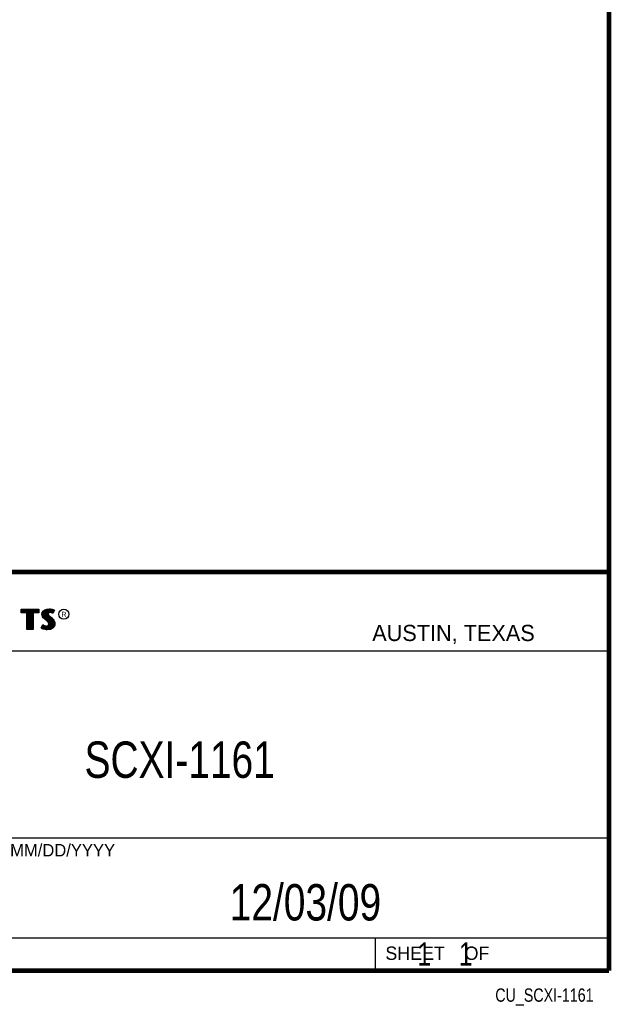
# Model space of a CAD drawing. Header units: inches. Extents: x 0.2 to 16.8, y 0.1 to 10.8.
# Tile 9 of 10: x 14.2 to 16.8, y 0.1 to 4.3. Entities that reach past the tile are written whole.
import ezdxf
from ezdxf.enums import TextEntityAlignment as Align

# ---------------------------------------------------------------- set-up
doc = ezdxf.new("R2010")
doc.units = ezdxf.units.IN
doc.header["$LTSCALE"] = 0.935
doc.header["$MEASUREMENT"] = 0
doc.layers.get('0').update_dxf_attribs({"linetype": 'CONTINUOUS'})
doc.styles.get("Standard").update_dxf_attribs({"font": 'txt', "width": 0.8})

msp = doc.modelspace()

# ---------------------------------------------------------------- linework, layer by layer
at = {"color": 2, "linetype": 'CONTINUOUS'}
for p, q in [((13.06524, 1.96953), (16.74504, 1.96953)), ((16.74504, 1.96953), (16.74504, 0.26053)), ((14.22365, 1.81126), (14.30046, 1.81126)), ((14.22365, 1.79499), (14.22365, 1.81126)), ((14.24884, 1.79499), (14.22365, 1.79499)), ((14.22618, 1.80873), (14.29793, 1.80873)), ((14.22618, 1.79752), (14.22618, 1.80873)), ((14.25137, 1.79752), (14.22618, 1.79752)), ((14.22819, 1.79752), (14.22819, 1.80873)), ((14.23167, 1.79752), (14.23167, 1.80873)), ((14.23514, 1.79752), (14.23514, 1.80873)), ((14.23862, 1.79752), (14.23862, 1.80873)), ((14.24209, 1.79752), (14.24209, 1.80873)), ((14.24557, 1.79752), (14.24557, 1.80873)), ((14.24884, 1.72404), (14.24884, 1.79499)), ((14.24904, 1.79752), (14.24904, 1.80873)), ((14.25137, 1.79752), (14.25252, 1.80873)), ((14.25137, 1.72656), (14.25137, 1.79752)), ((14.25599, 1.72656), (14.25599, 1.80873)), ((14.25947, 1.72656), (14.25947, 1.80873)), ((14.26295, 1.72656), (14.26295, 1.80873)), ((14.26642, 1.72656), (14.26642, 1.80873)), ((14.2699, 1.72656), (14.2699, 1.80873)), ((14.27274, 1.79752), (14.27337, 1.80873)), ((14.29793, 1.79752), (14.27274, 1.79752)), ((14.27274, 1.79752), (14.27274, 1.72656)), ((14.30046, 1.79499), (14.27527, 1.79499)), ((14.27527, 1.79499), (14.27527, 1.72404)), ((14.27685, 1.79752), (14.27685, 1.80873)), ((14.28032, 1.79752), (14.28032, 1.80873)), ((14.2838, 1.79752), (14.2838, 1.80873)), ((14.28727, 1.79752), (14.28727, 1.80873)), ((14.29075, 1.79752), (14.29075, 1.80873)), ((14.29422, 1.79752), (14.29422, 1.80873)), ((14.29793, 1.80873), (14.29793, 1.79752)), ((14.30046, 1.81126), (14.30046, 1.79499)), ((14.31325, 1.78946), (14.31475, 1.79695)), ((14.31385, 1.78376), (14.31325, 1.78946)), ((14.3158, 1.77866), (14.31385, 1.78376)), ((14.31475, 1.79695), (14.3194, 1.80385)), ((14.3158, 1.78934), (14.31713, 1.79596)), ((14.31633, 1.78435), (14.3158, 1.78934)), ((14.3185, 1.77476), (14.3158, 1.77866)), ((14.31805, 1.77985), (14.31633, 1.78435)), ((14.31713, 1.79596), (14.32125, 1.80207)), ((14.32044, 1.77639), (14.31805, 1.77985)), ((14.31855, 1.77853), (14.31855, 1.79807)), ((14.3194, 1.80385), (14.32555, 1.80834)), ((14.32545, 1.77138), (14.32044, 1.77639)), ((14.32125, 1.80207), (14.32678, 1.80611)), ((14.32203, 1.77481), (14.32203, 1.80264)), ((14.3255, 1.77133), (14.3255, 1.80518)), ((14.32555, 1.80834), (14.33424, 1.81179)), ((14.32678, 1.80611), (14.33486, 1.80932)), ((14.32898, 1.76843), (14.32898, 1.80699)), ((14.33245, 1.76552), (14.33245, 1.80836)), ((14.33424, 1.81179), (14.34384, 1.81284)), ((14.33486, 1.80932), (14.34389, 1.81031)), ((14.33704, 1.7936), (14.33593, 1.80943)), ((14.33593, 1.76261), (14.33679, 1.7911)), ((14.33704, 1.7936), (14.33679, 1.7911)), ((14.33679, 1.7911), (14.33761, 1.78743)), ((14.33867, 1.79617), (14.33704, 1.7936)), ((14.33761, 1.78743), (14.34129, 1.78287)), ((14.34106, 1.7979), (14.33867, 1.79617)), ((14.33949, 1.79275), (14.33934, 1.79125)), ((14.33934, 1.79125), (14.33994, 1.78856)), ((14.33941, 1.7967), (14.33941, 1.80981)), ((14.33941, 1.75939), (14.33941, 1.7852)), ((14.34054, 1.7944), (14.33949, 1.79275)), ((14.33994, 1.78856), (14.34309, 1.78466)), ((14.34219, 1.7956), (14.34054, 1.7944)), ((14.34424, 1.79884), (14.34106, 1.7979)), ((14.34129, 1.78287), (14.35294, 1.77319)), ((14.34474, 1.79635), (14.34219, 1.7956)), ((14.34288, 1.79844), (14.34288, 1.81019)), ((14.34288, 1.75517), (14.34288, 1.78155)), ((14.34309, 1.78466), (14.35464, 1.77506)), ((14.34384, 1.81284), (14.35029, 1.81239)), ((14.34389, 1.81031), (14.34994, 1.80988)), ((14.34737, 1.79919), (14.34424, 1.79884)), ((14.34744, 1.79665), (14.34474, 1.79635)), ((14.34636, 1.79907), (14.34636, 1.81013)), ((14.34636, 1.72661), (14.34636, 1.77866)), ((14.35061, 1.79902), (14.34737, 1.79919)), ((14.35029, 1.7965), (14.34744, 1.79665)), ((14.34983, 1.79906), (14.34983, 1.80989)), ((14.34994, 1.80988), (14.35666, 1.80845)), ((14.35029, 1.81239), (14.35734, 1.81089)), ((14.35479, 1.7956), (14.35029, 1.7965)), ((14.35542, 1.79805), (14.35061, 1.79902)), ((14.35331, 1.79848), (14.35331, 1.80917)), ((14.35719, 1.79485), (14.35479, 1.7956)), ((14.35826, 1.79717), (14.35542, 1.79805)), ((14.35666, 1.80845), (14.36074, 1.80705)), ((14.35678, 1.79763), (14.35678, 1.80841)), ((14.35959, 1.79335), (14.35719, 1.79485)), ((14.35734, 1.81089), (14.36169, 1.80939)), ((14.35857, 1.79697), (14.35826, 1.79717)), ((14.36307, 1.80596), (14.35857, 1.79697)), ((14.36649, 1.80715), (14.35959, 1.79335)), ((14.36026, 1.80033), (14.36026, 1.80721)), ((14.36074, 1.80705), (14.36307, 1.80596)), ((14.36169, 1.80939), (14.36649, 1.80715)), ((14.3092, 1.73054), (14.317, 1.74493)), ((14.31252, 1.73136), (14.31784, 1.74119)), ((14.31508, 1.72959), (14.31508, 1.73608)), ((14.317, 1.74493), (14.3203, 1.74253)), ((14.31784, 1.74119), (14.31898, 1.74036)), ((14.32375, 1.76952), (14.3185, 1.77476)), ((14.31855, 1.72796), (14.31898, 1.74036)), ((14.31898, 1.74036), (14.32261, 1.73855)), ((14.3203, 1.74253), (14.3236, 1.74088)), ((14.32203, 1.72722), (14.32203, 1.73875)), ((14.32261, 1.73855), (14.32738, 1.7369)), ((14.3236, 1.74088), (14.32795, 1.73938)), ((14.33574, 1.75947), (14.32375, 1.76952)), ((14.33745, 1.76134), (14.32545, 1.77138)), ((14.3255, 1.72642), (14.3255, 1.73755)), ((14.32738, 1.7369), (14.3318, 1.73639)), ((14.32795, 1.73938), (14.33185, 1.73893)), ((14.32898, 1.7259), (14.32898, 1.73672)), ((14.3318, 1.73639), (14.33602, 1.73675)), ((14.33185, 1.73893), (14.33544, 1.73923)), ((14.33245, 1.72538), (14.33245, 1.73632)), ((14.33544, 1.73923), (14.33814, 1.74028)), ((14.33964, 1.75557), (14.33574, 1.75947)), ((14.33593, 1.72524), (14.33593, 1.73671)), ((14.33602, 1.73675), (14.33935, 1.73804)), ((14.34163, 1.75716), (14.33745, 1.76134)), ((14.33814, 1.74028), (14.34069, 1.74208)), ((14.33935, 1.73804), (14.34257, 1.74031)), ((14.33941, 1.7257), (14.33941, 1.73806)), ((14.34189, 1.75198), (14.33964, 1.75557)), ((14.34069, 1.74208), (14.34219, 1.74448)), ((14.34423, 1.75301), (14.34163, 1.75716)), ((14.34294, 1.74823), (14.34189, 1.75198)), ((14.34219, 1.74448), (14.34294, 1.74823)), ((14.34257, 1.74031), (14.34458, 1.74353)), ((14.34288, 1.72615), (14.34288, 1.74053)), ((14.34554, 1.74833), (14.34423, 1.75301)), ((14.34458, 1.74353), (14.34554, 1.74833)), ((14.34983, 1.72707), (14.34983, 1.77577)), ((14.35294, 1.77319), (14.35598, 1.77015)), ((14.35331, 1.7293), (14.35331, 1.77282)), ((14.35464, 1.77506), (14.35779, 1.77192)), ((14.35598, 1.77015), (14.35902, 1.76697)), ((14.35678, 1.7306), (14.35678, 1.76931)), ((14.35779, 1.77192), (14.36094, 1.76862)), ((14.36314, 1.73763), (14.35799, 1.73194)), ((14.35902, 1.76697), (14.36239, 1.76262)), ((14.36529, 1.73624), (14.35959, 1.72994)), ((14.36026, 1.73444), (14.36026, 1.76537)), ((14.36094, 1.76862), (14.36454, 1.76397)), ((14.36239, 1.76262), (14.36489, 1.75763)), ((14.3657, 1.7434), (14.36314, 1.73763)), ((14.36373, 1.73828), (14.36489, 1.75763)), ((14.36454, 1.76397), (14.36724, 1.75857)), ((14.36489, 1.75763), (14.36609, 1.75375)), ((14.36814, 1.74268), (14.36529, 1.73624)), ((14.3665, 1.74848), (14.3657, 1.7434)), ((14.36609, 1.75375), (14.3665, 1.74848)), ((14.36724, 1.75857), (14.36859, 1.75423)), ((14.36904, 1.74838), (14.36814, 1.74268)), ((14.36859, 1.75423), (14.36904, 1.74838)), ((14.27527, 1.72404), (14.24884, 1.72404)), ((14.27274, 1.72656), (14.25137, 1.72656)), ((14.31415, 1.72724), (14.3092, 1.73054)), ((14.31534, 1.72949), (14.31252, 1.73136)), ((14.31895, 1.72529), (14.31415, 1.72724)), ((14.31969, 1.72772), (14.31534, 1.72949)), ((14.326, 1.72379), (14.31895, 1.72529)), ((14.32645, 1.72628), (14.31969, 1.72772)), ((14.332, 1.72289), (14.326, 1.72379)), ((14.33223, 1.72541), (14.32645, 1.72628)), ((14.33634, 1.72274), (14.332, 1.72289)), ((14.33622, 1.72528), (14.33223, 1.72541)), ((14.34918, 1.72698), (14.33622, 1.72528)), ((14.34999, 1.72454), (14.33634, 1.72274)), ((14.35799, 1.73194), (14.34918, 1.72698)), ((14.35959, 1.72994), (14.34999, 1.72454)), ((13.06532, 1.63288), (16.75003, 1.63288)), ((13.06524, 0.82953), (16.74504, 0.82953)), ((13.06524, 0.40053), (16.74504, 0.40053)), ((15.74504, 0.40053), (15.74504, 0.26053)), ((13.06524, 0.26053), (16.74504, 0.26053)), ((15.74616, 0.26074), (16.74616, 0.26074)), ((15.74616, 0.26074), (15.74616, 0.26024)), ((15.74616, 0.26024), (16.74616, 0.26024)), ((16.74616, 0.26074), (16.74616, 0.26024))]:
    msp.add_line(p, q, dxfattribs=at)
at = {"color": 7, "linetype": 'CONTINUOUS', "const_width": 0.02}
for points in [[(16.75, 0.25859), (16.75, 10.75859)], [(11.47181, 1.97017), (16.75, 1.97072)], [(0.25, 0.25859), (16.75, 0.25859)]]:
    msp.add_lwpolyline(points, dxfattribs=at)
at = {"color": 2, "linetype": 'CONTINUOUS'}
msp.add_circle((14.40744, 1.78964), 0.02154, dxfattribs=at)

# ---------------------------------------------------------------- texts
for s, height, p in [('R', 0.02174, (14.39705, 1.77824)), ('AUSTIN, TEXAS', 0.069617, (15.73268, 1.67446)), ('MM/DD/YYYY', 0.053254, (14.1765, 0.74944)), ('SHEET    OF', 0.057262, (15.78922, 0.30524))]:
    msp.add_text(s, height=height, dxfattribs=at).set_placement(p)
at = {"color": 7, "linetype": 'CONTINUOUS', "width": 0.8}
msp.add_text('SCXI-1161', height=0.15625, dxfattribs=at).set_placement((14.90514, 1.08691), align=Align.CENTER)
at = {"color": 2, "linetype": 'CONTINUOUS', "width": 0.8}
msp.add_text('CU_SCXI-1161', height=0.057262, dxfattribs=at).set_placement((16.68366, 0.12536), align=Align.RIGHT)
at = {"color": 7, "linetype": 'CONTINUOUS'}
for s, insert, char_height, width, attachment_point in [('12/03/09 ', (15.44554, 0.63066), 0.15625, 1.125, 2), ('    1    1', (15.80754, 0.38053), 0.1, 0.8, 1)]:
    msp.add_mtext(s, dxfattribs=dict(at, insert=insert, char_height=char_height, width=width, attachment_point=attachment_point))

doc.saveas('drawing.dxf')
